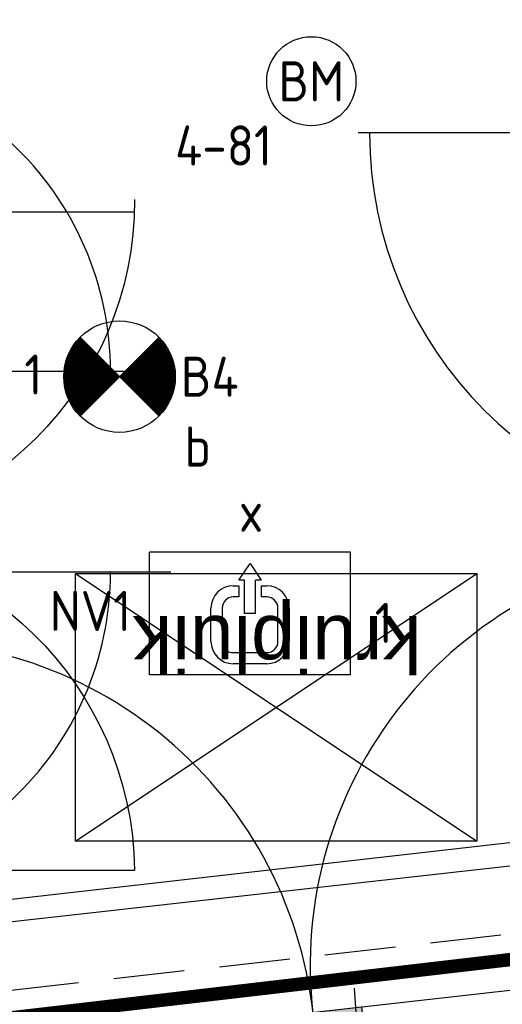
# Model space of a CAD drawing. Header units: millimetres. Extents: x -38031 to 123247, y -16330 to 129979.
# Tile 12 of 235: x 2406 to 3488, y 234 to 2442. Entities that reach past the tile are written whole.
import ezdxf
from ezdxf.enums import TextEntityAlignment as Align

# ---------------------------------------------------------------- set-up
doc = ezdxf.new("R2010")
doc.units = ezdxf.units.MM
doc.header["$LTSCALE"] = 50
doc.linetypes.add('HIDDEN', pattern=[9.525, 6.35, -3.175])
doc.linetypes.add('HIDDEN2', pattern=[4.7625, 3.175, -1.5875])
for name, color, linetype in [('AL$1A---_ALGEMEEN', 8, 'Continuous'), ('AM$1A---_ARCERING', 8, 'Continuous'), ('AT$1A---_TEKST100', 8, 'Continuous'), ('BOUWKUNDIG', 8, 'Continuous'), ('brandscheiding', 5, 'HIDDEN'), ('E-kasten', 7, 'HIDDEN2'), ('EB6511--_ATTRIB', 2, 'Continuous'), ('EL6121--', 3, 'Continuous'), ('EL6311--NV', 7, 'Continuous'), ('EL6350--', 3, 'Continuous'), ('EL6511--', 3, 'Continuous'), ('EL6521--', 3, 'Continuous')]:
    doc.layers.add(name, color=color, linetype=linetype)
doc.styles.add('Arial', font='ARIAL.TTF')
doc.styles.add('BURO-018', font='iso.shx', dxfattribs={"height": 90})
doc.styles.add('NORATT', font='iso.shx')
pattern_1 = [(45, (0, 0), (70.711, -70.711), [])]
pattern_2 = [(45, (0, 0), (70.711, -70.711), []), (45, (7.07, -7.07), (70.711, -70.711), [])]

# ---------------------------------------------------------------- blocks, each defined once
blk = doc.blocks.new('E00162')
at = {"color": 0, "linetype": 'Continuous'}
for p, q in [((-4.5, 1), (-4.5, 6.5)), ((4.5, 6.5), (-4.5, 6.5)), ((4.5, 1), (4.5, 6.5)), ((-0.5, 5.25), (0, 6)), ((0, 6), (0.5, 5.25)), ((-0.75, 5), (-0.5, 5)), ((-0.25, 5.25), (-0.5, 5.25)), ((-0.5, 5), (-0.5, 4.5)), ((-0.25, 3.75), (-0.25, 5.25)), ((0.25, 3.75), (0.25, 5.25)), ((0.5, 5.25), (0.25, 5.25)), ((0.5, 5), (0.5, 4.5)), ((0.5, 5), (0.75, 5)), ((-0.5, 4.5), (-0.75, 4.5)), ((0.75, 4.5), (0.5, 4.5)), ((-1.75, 2.5), (-1.75, 4)), ((-1.25, 4), (-1.25, 2.5)), ((1.25, 2.5), (1.25, 4)), ((1.75, 4), (1.75, 2.5)), ((0.25, 3.75), (-0.25, 3.75)), ((-0.75, 2), (0.75, 2)), ((0.75, 1.5), (-0.75, 1.5)), ((4.5, 1), (-4.5, 1))]:
    blk.add_line(p, q, dxfattribs=at)
for centre, radius, start, end in [((-0.75, 4), 1, 90, 180), ((0.75, 4), 1, 0, 90), ((-0.75, 4), 0.5, 90, 180), ((0.75, 4), 0.5, 0, 90), ((-0.75, 2.5), 1, 180, 270), ((-0.75, 2.5), 0.5, 180, 270), ((0.75, 2.5), 0.5, 270, 0), ((0.75, 2.5), 1, 270, 0)]:
    blk.add_arc(centre, radius, start, end, dxfattribs=at)
at = {"color": 0, "linetype": 'Continuous', "style": 'BURO-018'}
for tag, p in [('E_GKAST', (0, 16.167)), ('E_GROEP', (0, 13.167)), ('E_SGROEP', (4.5, 13.167)), ('E_ARMCODE', (0, 9))]:
    blk.add_attdef(tag, text='', height=1.8, dxfattribs=at).set_placement(p, align=Align.MIDDLE)
at = {"layer": 'EL6350--', "color": 1, "style": 'BURO-018'}
blk.add_text('x', height=1.8, rotation=180, dxfattribs=at).set_placement((0.596, 8.675))
blk = doc.blocks.new('E00018')
at = {"color": 0, "linetype": 'Continuous'}
for p, q in [((-1.768, -1.768), (1.768, 1.768)), ((1.768, -1.768), (-1.768, 1.768))]:
    blk.add_line(p, q, dxfattribs=at)
at = {"color": 0, "linetype": 'Continuous', "const_width": 2.5}
for points in [[(-0.884, 0.884, -0.198912), (0, 1.25, -0.198912), (0.884, 0.884, -1)], [(-0.884, -0.884, 0.198912), (0, -1.25, 0.198912), (0.884, -0.884, 1)]]:
    blk.add_lwpolyline(points, format="xyb", dxfattribs=at)
blk = doc.blocks.new('1115B3A-NO1')
at = {"color": 0, "linetype": 'Continuous'}
blk.add_circle((0, 0), 2.5, dxfattribs=at)
at = {"color": 0, "zscale": 100}
blk.add_blockref('E00018', (0, 0), dxfattribs=at)
at = {"color": 0, "linetype": 'Continuous', "style": 'BURO-018'}
for tag, p in [('E_GKAST', (0, 8)), ('E_GROEP', (0, 5)), ('E_SGROEP', (4.5, 5)), ('E_ARMCODE', (0, 0)), ('E_SLET', (4.5, -1))]:
    blk.add_attdef(tag, text='', height=1.8, dxfattribs=at).set_placement(p, align=Align.MIDDLE)
blk = doc.blocks.new('E00123')
at = {"color": 0, "linetype": 'Continuous'}
blk.add_circle((0, 0), 2, dxfattribs=at)
at = {"color": 0, "linetype": 'Continuous', "style": 'BURO-018'}
for tag, p in [('E_TEXT1', (0, 4.5)), ('E_TEXT2', (0, 0))]:
    blk.add_attdef(tag, text='', height=1.8, dxfattribs=at).set_placement(p, align=Align.MIDDLE)
at = {"color": 0, "linetype": 'Continuous', "style": 'BURO-018', "flags": 1}
blk.add_attdef('E_MATCODE', (0, 0), '', height=1.8, dxfattribs=at)
blk = doc.blocks.new('E00454')
at = {"color": 0, "linetype": 'Continuous'}
blk.add_line((0, 5.25), (0, 1), dxfattribs=at)
blk.add_circle((0, 6), 0.75, dxfattribs=at)
at = {"color": 0, "style": 'BURO-018'}
for tag, p in [('E_TEXT2', (0, 8.5)), ('E_TEXT1', (3.5, 6))]:
    blk.add_attdef(tag, text='', height=1.8, dxfattribs=at).set_placement(p, align=Align.MIDDLE)
at = {"color": 0, "linetype": 'Continuous', "style": 'BURO-018', "flags": 1}
blk.add_attdef('E_MATCODE', text='', height=1.8, dxfattribs=at).set_placement((0, 0), align=Align.MIDDLE)
blk = doc.blocks.new('Group-18')
at = {"layer": 'AL$1A---_ALGEMEEN', "color": 0}
blk.add_lwpolyline([(-52331, -25023), (-54414, -25023), (-54414, -28155.6), (-52331, -27918.3), (-52331, -25023)], dxfattribs=at)
blk = doc.blocks.new('31x_alu-mk 206-p')
at = {"layer": 'AM$1A---_ARCERING', "linetype": 'Continuous', "lineweight": 0}
for points in [[(-938.2, 2.3), (-828.2, 2.3), (-828.2, -59.7), (-938.2, -59.7)], [(-109.8, 2.3), (0.2, 2.3), (0.2, -59.7), (-109.8, -59.7)], [(-0.6, 2.3), (109.4, 2.3), (109.4, -59.7), (-0.6, -59.7)], [(827.8, 2.3), (937.8, 2.3), (937.8, -59.7), (827.8, -59.7)]]:
    blk.add_hatch(color=256, dxfattribs=at).paths.add_polyline_path(points)
at = {"layer": 'AL$1A---_ALGEMEEN', "color": 0}
for p, q in [((-938.2, 2.3), (-938.2, 940.5)), ((937.8, 2.3), (937.8, 940.5)), ((-1013.2, -140.3), (1012.8, -140.3))]:
    blk.add_line(p, q, dxfattribs=at)
for points in [[(-938.2, 2.3), (-828.2, 2.3), (-828.2, -59.7), (-938.2, -59.7)], [(-109.8, 2.3), (0.2, 2.3), (0.2, -59.7), (-109.8, -59.7)], [(-0.6, 2.3), (109.4, 2.3), (109.4, -59.7), (-0.6, -59.7)], [(827.8, 2.3), (937.8, 2.3), (937.8, -59.7), (827.8, -59.7)]]:
    blk.add_lwpolyline(points, close=True, dxfattribs=at)
for centre, start, end in [((-938.2, 2.3), 359.8579, 90), ((937.8, 2.3), 90, 180.1421)]:
    blk.add_arc(centre, 938.2, start, end, dxfattribs=at)
at = {"color": 0}
blk.add_wipeout([(-1126.2, 72.7), (-1126.2, 129.7), (-1163.2, 129.7), (-1163.2, 279.7), (-1013.2, 279.7), (-1013.2, 72.7)], dxfattribs=at).dxf.layer = 'AL$1A---_ALGEMEEN'
at = {"layer": 'AM$1A---_ARCERING', "linetype": 'Continuous', "lineweight": 5}
h = blk.add_hatch(dxfattribs=at)
h.set_pattern_fill('KALKZANDSTEEN', color=256, style=0, pattern_type=2)
h.set_pattern_definition(pattern_1)
h.paths.add_polyline_path([(-1126.2, 72.7), (-1126.2, 129.7), (-1163.2, 129.7), (-1163.2, 279.7), (-1013.2, 279.7), (-1013.2, 72.7)])
at = {"layer": 'AL$1A---_ALGEMEEN', "color": 0}
blk.add_line((-1013.2, 279.7), (1012.8, 279.7), dxfattribs=at)
at = {"layer": 'AL$1A---_ALGEMEEN', "color": 0, "flags": 128}
for points in [[(-1163.2, 279.7), (-1013.2, 279.7), (-1013.2, 72.7), (-1126.2, 72.7)], [(-1126.2, 72.7), (-1126.2, 129.7), (-1163.2, 129.7)]]:
    blk.add_lwpolyline(points, dxfattribs=at)
at = {"color": 0}
blk.add_wipeout([(-1126.2, -27.3), (-1013.2, -27.3), (-1013.2, -140.3), (-1126.2, -140.3)], dxfattribs=at).dxf.layer = 'AL$1A---_ALGEMEEN'
at = {"layer": 'AM$1A---_ARCERING', "linetype": 'Continuous', "lineweight": 0}
blk.add_hatch(color=256, dxfattribs=at).paths.add_polyline_path([(-1006.2, 2.3), (-938.2, 2.3), (-938.2, -59.7), (-1006.2, -59.7)])
at = {"layer": 'AM$1A---_ARCERING', "linetype": 'Continuous', "lineweight": 5}
h = blk.add_hatch(dxfattribs=at)
h.set_pattern_fill('BAKSTEEN', color=256, style=0, pattern_type=2)
h.set_pattern_definition(pattern_2)
edge = h.paths.add_edge_path()
edge.add_line((-1126.2, -27.3), (-1013.2, -27.3))
edge.add_line((-1013.2, -27.3), (-1013.2, -140.3))
edge.add_line((-1013.2, -140.3), (-1126.2, -140.3))
at = {"layer": 'AL$1A---_ALGEMEEN', "color": 0}
for points in [[(-1006.2, 2.3), (-938.2, 2.3), (-938.2, -59.7), (-1006.2, -59.7)], [(-1006.2, 2.3), (1005.8, 2.3), (1005.8, -59.7), (-1006.2, -59.7)]]:
    blk.add_lwpolyline(points, close=True, dxfattribs=at)
blk.add_lwpolyline([(-1126.2, -27.3), (-1013.2, -27.3), (-1013.2, -140.3), (-1126.2, -140.3)], dxfattribs=at)
at = {"color": 0}
for points in [[(-1047.2, 72.7), (-1013.2, 72.7), (-1013.2, -17.3), (-1047.2, -17.3)], [(1012.8, -27.3), (1125.8, -27.3), (1125.8, -140.3), (1012.8, -140.3)]]:
    blk.add_wipeout(points, dxfattribs=at).dxf.layer = 'AL$1A---_ALGEMEEN'
at = {"layer": 'AM$1A---_ARCERING', "linetype": 'Continuous', "lineweight": 0}
blk.add_hatch(color=256, dxfattribs=at).paths.add_polyline_path([(937.8, 2.3), (1005.8, 2.3), (1005.8, -59.7), (937.8, -59.7)])
at = {"layer": 'AM$1A---_ARCERING', "linetype": 'Continuous', "lineweight": 5}
h = blk.add_hatch(dxfattribs=at)
h.set_pattern_fill('BAKSTEEN', color=256, style=0, pattern_type=2)
h.set_pattern_definition(pattern_2)
h.paths.add_polyline_path([(1012.8, -27.3), (1125.8, -27.3), (1125.8, -140.3), (1012.8, -140.3)])
at = {"layer": 'AL$1A---_ALGEMEEN', "color": 0}
blk.add_line((1012.8, -27.3), (1125.8, -27.3), dxfattribs=at)
for points in [[(-1047.2, 72.7), (-1013.2, 72.7), (-1013.2, -17.3), (-1047.2, -17.3)], [(937.8, 2.3), (1005.8, 2.3), (1005.8, -59.7), (937.8, -59.7)]]:
    blk.add_lwpolyline(points, close=True, dxfattribs=at)
at = {"layer": 'AL$1A---_ALGEMEEN', "color": 0, "flags": 128}
blk.add_lwpolyline([(1125.8, -140.3), (1012.8, -140.3), (1012.8, -27.3)], dxfattribs=at)
at = {"color": 0}
blk.add_wipeout([(1012.8, 72.7), (1046.8, 72.7), (1046.8, -17.3), (1012.8, -17.3)], dxfattribs=at).dxf.layer = 'AL$1A---_ALGEMEEN'
at = {"layer": 'AL$1A---_ALGEMEEN', "color": 0}
blk.add_lwpolyline([(1012.8, 72.7), (1046.8, 72.7), (1046.8, -17.3), (1012.8, -17.3)], close=True, dxfattribs=at)
at = {"color": 0}
blk.add_wipeout([(1125.8, 72.7), (1125.8, 129.7), (1162.8, 129.7), (1162.8, 279.7), (1012.8, 279.7), (1012.8, 72.7)], dxfattribs=at).dxf.layer = 'AL$1A---_ALGEMEEN'
at = {"layer": 'AM$1A---_ARCERING', "linetype": 'Continuous', "lineweight": 5}
h = blk.add_hatch(dxfattribs=at)
h.set_pattern_fill('KALKZANDSTEEN', color=256, style=0, pattern_type=2)
h.set_pattern_definition(pattern_1)
h.paths.add_polyline_path([(1125.8, 72.7), (1125.8, 129.7), (1162.8, 129.7), (1162.8, 279.7), (1012.8, 279.7), (1012.8, 72.7)])
at = {"layer": 'AL$1A---_ALGEMEEN', "color": 0, "flags": 128}
for points in [[(1162.8, 279.7), (1012.8, 279.7), (1012.8, 72.7), (1125.8, 72.7)], [(1125.8, 72.7), (1125.8, 129.7), (1162.8, 129.7)]]:
    blk.add_lwpolyline(points, dxfattribs=at)
blk = doc.blocks.new('metselwerk zo gevel sout')
at = {"layer": 'AL$1A---_ALGEMEEN', "color": 0}
blk.add_blockref('31x_alu-mk 206-p', (-85594.7, -129.7), dxfattribs=at)
blk = doc.blocks.new('32x_hout-mk 847-p')
at = {"color": 0}
for points in [[(-20.7, -72.5), (-20.7, -5.5), (-110.7, -5.5), (-110.7, -72.5)], [(-110.7, -922.5), (-20.7, -922.5), (-20.7, -989.5), (-110.7, -989.5)]]:
    blk.add_wipeout(points, dxfattribs=at).dxf.layer = 'AL$1A---_ALGEMEEN'
at = {"layer": 'AL$1A---_ALGEMEEN', "color": 0}
for points in [[(-20.7, -72.5), (-20.7, -5.5), (-110.7, -5.5), (-110.7, -72.5)], [(-110.7, -922.5), (-20.7, -922.5), (-20.7, -989.5), (-110.7, -989.5)]]:
    blk.add_lwpolyline(points, close=True, dxfattribs=at)
at = {"color": 0}
blk.add_wipeout([(-20.7, -937.5), (-20.7, -57.5), (-60.7, -57.5), (-60.7, -937.5)], dxfattribs=at).dxf.layer = 'AL$1A---_ALGEMEEN'
at = {"layer": 'AL$1A---_ALGEMEEN', "color": 0}
blk.add_line((-20.7, -937.5), (885, -937.5), dxfattribs=at)
blk.add_lwpolyline([(-20.7, -937.5), (-20.7, -57.5), (-60.7, -57.5), (-60.7, -937.5)], close=True, dxfattribs=at)
blk.add_arc((-20.7, -937.5), 880, 0, 90, dxfattribs=at)
blk = doc.blocks.new('Group-110')
at = {"layer": 'AL$1A---_ALGEMEEN', "color": 0}
blk.add_lwpolyline([(-141.5, -685.38), (-208.5, -635.38), (-140.5, -583.38)], close=True, dxfattribs=at)
blk.add_lwpolyline([(-174.5, -1135.38), (-99.5, -949.38), (-239.5, -808.38), (-173.5, -663.38)], dxfattribs=at)
blk = doc.blocks.new('meterkast-2')
at = {"layer": 'AL$1A---_ALGEMEEN', "color": 0}
blk.add_line((90, -1559), (90, -699), dxfattribs=at)
blk.add_blockref('Group-110', (0, 0), dxfattribs=at)
at = {"color": 0}
for points in [[(-400, 0), (-382, 0), (-382, -1600), (-400, -1600)], [(0, 0), (90, 0), (90, -67), (0, -67)]]:
    blk.add_wipeout(points, dxfattribs=at).dxf.layer = 'AL$1A---_ALGEMEEN'
at = {"layer": 'AL$1A---_ALGEMEEN', "color": 0}
for points in [[(-400, 0), (-382, 0), (-382, -1600), (-400, -1600)], [(0, 0), (90, 0), (90, -67), (0, -67)]]:
    blk.add_lwpolyline(points, close=True, dxfattribs=at)
at = {"color": 0}
blk.add_wipeout([(0, -1513), (90, -1513), (90, -1580), (0, -1580)], dxfattribs=at).dxf.layer = 'AL$1A---_ALGEMEEN'
at = {"layer": 'AL$1A---_ALGEMEEN', "color": 0}
blk.add_lwpolyline([(0, -1513), (90, -1513), (90, -1580), (0, -1580)], close=True, dxfattribs=at)
at = {"color": 0}
blk.add_wipeout([(50, -52), (50, -797), (90, -797), (90, -52)], dxfattribs=at).dxf.layer = 'AL$1A---_ALGEMEEN'
at = {"layer": 'AL$1A---_ALGEMEEN', "color": 0}
blk.add_line((90, -52), (847, -52), dxfattribs=at)
blk.add_lwpolyline([(50, -52), (50, -797), (90, -797), (90, -52)], close=True, dxfattribs=at)
at = {"color": 0}
blk.add_wipeout([(-400, -1600), (0, -1600), (0, -1670), (-470, -1670), (-470, -1600), (-470, 0), (-400, 0)], dxfattribs=at).dxf.layer = 'AL$1A---_ALGEMEEN'
at = {"layer": 'AM$1A---_ARCERING', "linetype": 'Continuous', "lineweight": 5}
h = blk.add_hatch(dxfattribs=at)
h.set_pattern_fill('1_100_LICHTE_WAND__', color=256, style=0, pattern_type=2)
h.set_pattern_definition([(0, (0, 0), (2e-14, -250), []), (0, (2e-15, -25), (2e-14, -250), []), (0, (3e-15, -50), (2e-14, -250), []), (0, (5e-15, -75), (2e-14, -250), []), (0, (6e-15, -100), (2e-14, -250), []), (0, (3e-14, -500), (2e-14, -250), [])])
h.paths.add_polyline_path([(-400, -1600), (0, -1600), (0, -1670), (-470, -1670), (-470, -1600), (-470, 0), (-400, 0)])
at = {"layer": 'AL$1A---_ALGEMEEN', "color": 0}
blk.add_lwpolyline([(-400, -1600), (0, -1600), (0, -1670), (-470, -1670), (-470, -1600), (-470, 0), (-400, 0)], close=True, dxfattribs=at)
at = {"color": 0}
blk.add_wipeout([(90, -1528), (90, -798), (50, -798), (50, -1528)], dxfattribs=at).dxf.layer = 'AL$1A---_ALGEMEEN'
at = {"layer": 'AL$1A---_ALGEMEEN', "color": 0}
blk.add_line((90, -1528), (847, -1528), dxfattribs=at)
blk.add_lwpolyline([(90, -1528), (90, -798), (50, -798), (50, -1528)], close=True, dxfattribs=at)
for centre, start, end in [((90, -41), 270, 359.1675), ((90, -1555), 0, 90)]:
    blk.add_arc(centre, 757, start, end, dxfattribs=at)
blk = doc.blocks.new('kruipluik')
at = {"layer": 'AL$1A---_ALGEMEEN', "color": 0, "linetype": 'Continuous'}
for p, q in [((-600, 1050), (0, 150)), ((0, 1050), (-600, 150))]:
    blk.add_line(p, q, dxfattribs=at)
blk.add_lwpolyline([(-600, 1050), (0, 1050), (0, 150), (-600, 150)], close=True, dxfattribs=at)
at = {"layer": 'AT$1A---_TEKST100', "insert": (-221.7, 273.9), "char_height": 126.27, "attachment_point": 1, "rotation": 90, "line_spacing_factor": 0.967741, "style": 'Arial'}
blk.add_mtext('{\\C256;\\lkruipluik}', dxfattribs=at)
blk = doc.blocks.new('200254 W 210 11-06-2007')
at = {"layer": 'AL$1A---_ALGEMEEN'}
blk.add_blockref('Group-18', (20162, 3587.4), dxfattribs=at)
at = {"layer": 'AL$1A---_ALGEMEEN', "rotation": 6.407550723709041}
blk.add_blockref('metselwerk zo gevel sout', (51910.4, -15092.6), dxfattribs=at)
at = {"layer": 'AL$1A---_ALGEMEEN', "rotation": 180}
blk.add_blockref('32x_hout-mk 847-p', (-32149.1, -23737.1), dxfattribs=at)
at = {"layer": 'AL$1A---_ALGEMEEN', "xscale": -1, "rotation": 180}
blk.add_blockref('meterkast-2', (-34382, -24504.4), dxfattribs=at)
at = {"layer": 'AL$1A---_ALGEMEEN', "rotation": 90}
blk.add_blockref('kruipluik', (-32617.8, -23787.6), dxfattribs=at)

msp = doc.modelspace()

# ---------------------------------------------------------------- block references
at = {"layer": 'BOUWKUNDIG'}
msp.add_blockref('200254 W 210 11-06-2007', (36199, 24987.6), dxfattribs=at)

# ---------------------------------------------------------------- next in the draw order: linework, layer by layer
at = {"layer": 'brandscheiding', "const_width": 30}
msp.add_lwpolyline([(10177.2, 58682.4), (-31100, 58682.4), (-31100, 12977.2), (-33217.2, 12977.2), (-33217.2, -2034.8), (-4256.9, -2034.8), (-4256.9, -571.1), (10110.8, 1104.7)], dxfattribs=at)
at = {"layer": 'E-kasten', "linetype": 'Continuous'}
for p, q in [((1760, 1653.4), (2745, 1653.4)), ((1760, 1203.4), (2745, 1203.4))]:
    msp.add_line(p, q, dxfattribs=at)
for centre, start, end in [((1910, 3053.4), 265.904, 0), ((1910, 1653.4), 0, 94.096), ((1910, 1203.4), 265.904, 0)]:
    msp.add_arc(centre, 700, start, end, dxfattribs=at)
at = {"layer": 'EL6121--', "color": 5, "linetype": 'HIDDEN2'}
msp.add_line((99081, 11174.4), (-4290, -488.3), dxfattribs=at)

# ---------------------------------------------------------------- next in the draw order: block references
at = {"layer": 'EL6311--NV'}
ref = msp.add_blockref('1115B3A-NO1', (2630.2, 1641.4), dxfattribs=dict(at, xscale=50, yscale=50, zscale=50, rotation=90))
ref.add_attrib('E_ARMCODE', 'B4', dxfattribs={"layer": '0', "color": 1, "linetype": 'Continuous', "height": 90, "style": 'BURO-018'}).set_placement((2832.2, 1641.4), align=Align.MIDDLE)
ref.add_attrib('E_SLET', 'b', dxfattribs={"layer": '0', "color": 1, "linetype": 'Continuous', "height": 90, "style": 'BURO-018'}).set_placement((2805.2, 1484.6), align=Align.MIDDLE)
ref.add_attrib('E_GROEP', '1', dxfattribs={"layer": '0', "color": 1, "linetype": 'Continuous', "height": 90, "style": 'BURO-018'}).set_placement((2436.9, 1646), align=Align.MIDDLE)
ref = msp.add_blockref('E00162', (2922.6, 922.6), dxfattribs=dict(at, xscale=50, yscale=50, zscale=50))
ref.add_attrib('E_ARMCODE', 'NV1', dxfattribs={"layer": '0', "color": 1, "linetype": 'Continuous', "height": 90, "style": 'BURO-018'}).set_placement((2565, 1116.1), align=Align.MIDDLE)
ref.add_attrib('E_GROEP', '1', dxfattribs={"layer": '0', "color": 1, "linetype": 'Continuous', "height": 90, "style": 'BURO-018'}).set_placement((3222.3, 1089.2), align=Align.MIDDLE)
at = {"layer": 'EL6511--'}
ref = msp.add_blockref('E00123', (3060.1, 2303.6), dxfattribs=dict(at, xscale=50, yscale=50, zscale=50))
ref.add_attrib('E_TEXT2', 'BM', dxfattribs={"layer": 'EB6511--_ATTRIB', "color": 1, "linetype": 'Continuous', "height": 90, "style": 'NORATT'}).set_placement((3060.1, 2303.6), align=Align.MIDDLE)
ref.add_attrib('E_TEXT1', '4-81', dxfattribs={"layer": 'EB6511--_ATTRIB', "color": 1, "linetype": 'Continuous', "height": 90, "style": 'NORATT'}).set_placement((2863.3, 2159.7), align=Align.MIDDLE)
at = {"layer": 'EL6521--'}
ref = msp.add_blockref('E00454', (3153.8, 320.5), dxfattribs=dict(at, xscale=49.99999999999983, yscale=49.99999999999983, zscale=50, rotation=183.8169102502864))
ref.add_attrib('E_TEXT1', 'MC', dxfattribs={"layer": '0', "color": 1, "height": 90, "style": 'BURO-018'}).set_placement((3182.1, -103.5), align=Align.MIDDLE)

doc.saveas('drawing.dxf')
